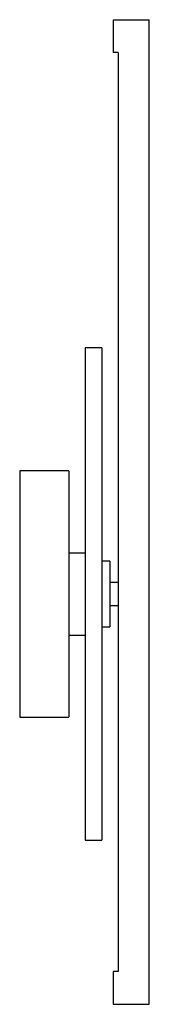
# Paper-space layout '_Izquierda' of a CAD drawing. Header units: millimetres. Extents: x 570 to 649, y -296 to 304.
import ezdxf

# ---------------------------------------------------------------- set-up
doc = ezdxf.new("R2010")
doc.units = ezdxf.units.MM

psp = doc.layouts.new('_Izquierda')

# ---------------------------------------------------------------- linework, layer by layer
at = {"color": 7, "linetype": 'Continuous', "lineweight": 25}
for p, q in [((627, 304.1), (627, 284.1)), ((627, 304.1), (649, 304.1)), ((649, -295.9), (649, 304.1)), ((630, 284.1), (627, 284.1)), ((630, 284.1), (630, -275.9)), ((620, 104.1), (610, 104.1)), ((610, 104.1), (610, -195.9)), ((620, 104.1), (620, -195.9)), ((600, 29.1), (570, 29.1)), ((570, 29.1), (570, -120.9)), ((600, 29.1), (600, -120.9)), ((610, -20.9), (600, -20.9)), ((625, -25.9), (620, -25.9)), ((625, -25.9), (625, -65.9)), ((630, -38.9), (625, -38.9)), ((625, -52.9), (630, -52.9)), ((620, -65.9), (625, -65.9)), ((600, -70.9), (610, -70.9)), ((570, -120.9), (600, -120.9)), ((610, -195.9), (620, -195.9)), ((627, -275.9), (627, -295.9)), ((630, -275.9), (627, -275.9)), ((627, -295.9), (649, -295.9))]:
    psp.add_line(p, q, dxfattribs=at)

doc.saveas('drawing.dxf')
